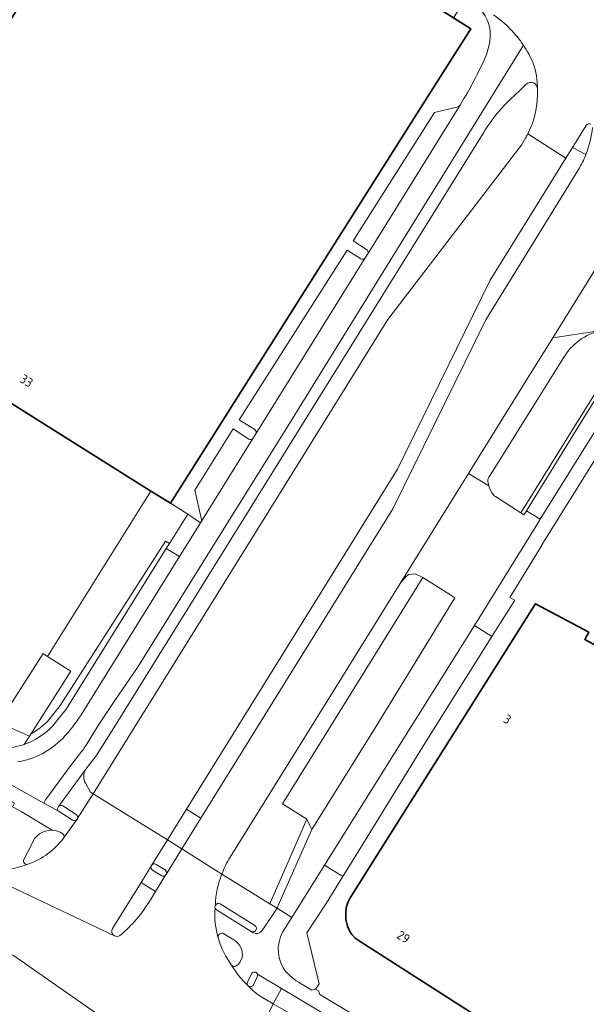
# Model space of a CAD drawing. Extents: x 150256 to 156914, y 461459 to 469481.
# Tile 78 of 256: x 153850 to 153933, y 463826 to 463971. Entities that reach past the tile are written whole.
import ezdxf
from ezdxf.enums import TextEntityAlignment as Align

# ---------------------------------------------------------------- set-up
doc = ezdxf.new("R2010")
doc.units = 0
doc.header["$LTSCALE"] = 0.75
for name, color, linetype, lineweight in [('B-RO-GR-BEPLANTING_CULTUUR_BODEMBEDEKKER-GV', 251, 'CONTINUOUS', 18), ('B-RO-GR-BEPLANTING_CULTUUR_HEESTERS-GV', 251, 'CONTINUOUS', 18), ('B-RO-GR-GROENVOORZIENING-GV', 251, 'CONTINUOUS', 18), ('B-RO-GR-HAAG-GV', 251, 'CONTINUOUS', 13), ('B-RO-OG-BEBOUWING-GV', 6, 'CONTINUOUS', 35), ('B-RO-OG-BEBOUWING-T18', 1, 'CONTINUOUS', 18), ('B-RO-OG-TERREIN_CULTUURSCHEIDING-GV', 251, 'CONTINUOUS', 18), ('B-RO-VH-VERHARDING_ASFALT-GV', 251, 'CONTINUOUS', 18), ('B-RO-VH-VERHARDING_BETON-GV', 251, 'CONTINUOUS', 18), ('B-RO-VH-VERHARDING_BETONSTRAATSTEEN-GV', 251, 'CONTINUOUS', 18), ('B-RO-VH-VERHARDING_TEGEL-GV', 251, 'CONTINUOUS', 18)]:
    doc.layers.add(name, color=color, linetype=linetype, lineweight=lineweight)
doc.styles.add('NLCS-ISO-M200-T18', font='NLCS-ISO.ttf', dxfattribs={"height": 360})

msp = doc.modelspace()

# ---------------------------------------------------------------- linework, layer by layer
at = {"layer": 'B-RO-GR-BEPLANTING_CULTUUR_BODEMBEDEKKER-GV'}
msp.add_lwpolyline([(153924.343, 463898.307), (153928.762, 463905.479), (153932.473, 463911.449), (153939.592, 463922.899), (153941.323, 463925.755), (153940.723, 463925.666), (153923.525, 463898.005), (153923.959, 463897.728), (153923.984, 463897.725)], close=True, dxfattribs=at)
at = {"layer": 'B-RO-GR-BEPLANTING_CULTUUR_HEESTERS-GV'}
for points in [[(153851.101, 463865.096), (153846.616, 463867.066), (153813.631, 463881.557), (153803.044, 463887.367), (153800.056, 463882.498), (153799.58, 463881.722), (153800.179, 463879.688), (153802.864, 463878.566), (153842.047, 463863.986)], [(153850.31, 463863.872), (153851.101, 463865.096)]]:
    msp.add_lwpolyline(points, dxfattribs=at)
msp.add_lwpolyline([(153842.047, 463863.986, 0.1631375), (153850.31, 463863.872)], format="xyb", dxfattribs=at)
at = {"layer": 'B-RO-GR-GROENVOORZIENING-GV'}
for points in [[(153854.468, 463866.539), (153856.481, 463869.054), (153871.252, 463892.74), (153871.71, 463893.474), (153871.126, 463893.841), (153855.624, 463869.602), (153853.748, 463867.24), (153852.643, 463866.308), (153851.295, 463865.403)], [(153851.295, 463865.403), (153851.101, 463865.096), (153850.31, 463863.872)], [(153888.218, 463827.907), (153887.018, 463825.637), (153890.919, 463823.367)], [(153914.929, 463812.012), (153904.777, 463817.996), (153888.218, 463827.907)]]:
    msp.add_lwpolyline(points, dxfattribs=at)
msp.add_lwpolyline([(153850.31, 463863.872, 0.115283), (153854.468, 463866.539)], format="xyb", dxfattribs=at)
msp.add_lwpolyline([(153891.954, 463852.873), (153886.534, 463840.362), (153887.574, 463839.716), (153887.748, 463840.11), (153892.724, 463851.342), (153892.432, 463851.923)], close=True, dxfattribs=at)
at = {"layer": 'B-RO-GR-HAAG-GV'}
for points in [[(153871.126, 463893.841), (153855.624, 463869.602), (153853.748, 463867.24), (153852.643, 463866.308), (153851.295, 463865.403), (153851.101, 463865.096), (153850.31, 463863.872)], [(153854.468, 463866.539), (153856.481, 463869.054), (153871.252, 463892.74), (153871.71, 463893.474), (153871.126, 463893.841)], [(153888.218, 463827.907), (153887.018, 463825.637), (153890.919, 463823.367)], [(153914.929, 463812.012), (153904.777, 463817.996), (153888.218, 463827.907)]]:
    msp.add_lwpolyline(points, dxfattribs=at)
msp.add_lwpolyline([(153850.31, 463863.872, 0.115283), (153854.468, 463866.539)], format="xyb", dxfattribs=at)
msp.add_lwpolyline([(153886.534, 463840.362), (153887.574, 463839.716), (153887.748, 463840.11), (153892.724, 463851.342), (153892.432, 463851.923), (153891.954, 463852.873)], close=True, dxfattribs=at)
at = {"layer": 'B-RO-OG-BEBOUWING-GV'}
for points in [[(153894.637, 463935.4), (153910.648, 463960.681), (153916.143, 463969.357), (153913.596, 463970.959), (153909.569, 463973.493), (153906.778, 463975.248), (153873.774, 463996.012), (153873.615, 463995.759), (153870.782, 463991.255), (153864.01, 463995.515), (153861.534, 463991.579), (153822.624, 463930.357), (153868.99, 463901.208), (153871.846, 463899.413)], [(153925.137, 463883.745), (153898.38, 463841.238), (153898.029, 463840.589), (153897.785, 463839.805), (153897.704, 463838.968), (153897.731, 463838.049), (153897.974, 463837.103), (153898.325, 463836.319), (153898.622, 463835.859), (153899.109, 463835.319), (153899.838, 463834.832), (153932.377, 463813.977), (153932.551, 463813.865), (153933.577, 463813.207), (153936.322, 463817.555), (153935.106, 463818.312), (153947.38, 463837.806), (153963.249, 463863.01), (153943.467, 463873.655), (153932.954, 463879.313), (153933.522, 463880.421), (153925.681, 463884.61)]]:
    msp.add_lwpolyline(points, close=True, dxfattribs=at)
at = {"layer": 'B-RO-OG-TERREIN_CULTUURSCHEIDING-GV'}
for points in [[(153924.309, 463961.167), (153923.218, 463960.1)], [(153918.015, 463954.038), (153901.133, 463926.874), (153863, 463865.549), (153861.025, 463862.356), (153860.438, 463861.533), (153859.392, 463860.204)], [(153859.327, 463858.152), (153860.052, 463856.839), (153860.465, 463856.601), (153903.892, 463926.497), (153923.361, 463951.887)], [(153931.156, 463951.869), (153930.168, 463950.278), (153919.008, 463932.309), (153905.358, 463904.425), (153874.203, 463854.33), (153876.363, 463853.011), (153904.65, 463898.595), (153918.348, 463926.476), (153932.026, 463948.594)], [(153933.1, 463950.809), (153931.156, 463951.869)], [(153919.764, 463900.405), (153923.525, 463898.005), (153940.723, 463925.666), (153935.383, 463924.875)], [(153929.799, 463920.836), (153926.348, 463915.326), (153919.457, 463904.251), (153918.798, 463903.244)], [(153918.691, 463902.405), (153918.807, 463901.975), (153918.889, 463901.671), (153919.234, 463900.958)], [(153909.048, 463888.451), (153907.963, 463889.012), (153907.471, 463888.971), (153906.95, 463888.928), (153906.521, 463888.502), (153906.11, 463888.057), (153905.721, 463887.594), (153892.933, 463867.023), (153880.663, 463847.248)], [(153879.456, 463844.755), (153886.534, 463840.362), (153891.954, 463852.873), (153888.383, 463855.109), (153909.048, 463888.451)]]:
    msp.add_lwpolyline(points, dxfattribs=at)
for points in [[(153925.982, 463960.476, 0.6556884), (153924.309, 463961.167)], [(153923.218, 463960.1, 0.0806903), (153918.015, 463954.038)], [(153924.548, 463953.857, 0.1287333), (153925.982, 463960.476)], [(153923.361, 463951.887, 0.0532665), (153924.198, 463953.213)], [(153924.198, 463953.213, 0.0145933), (153924.548, 463953.857)], [(153932.026, 463948.594, 0.0387022), (153933.1, 463950.809)], [(153935.383, 463924.875, 0.2083402), (153929.799, 463920.836)], [(153918.798, 463903.244, 0.1990019), (153918.691, 463902.405)], [(153919.234, 463900.958, 0.1191187), (153919.764, 463900.405)], [(153859.392, 463860.204, 0.2821585), (153859.327, 463858.152)], [(153880.663, 463847.248, 0.0557093), (153879.456, 463844.755)]]:
    msp.add_lwpolyline(points, format="xyb", dxfattribs=at)
at = {"layer": 'B-RO-VH-VERHARDING_ASFALT-GV'}
for points in [[(153919.499, 463971.401, -0.0925896), (153923.902, 463966.926)], [(153923.902, 463966.926, -0.0441253), (153925.354, 463964.298)], [(153925.354, 463964.298, -0.0821729), (153925.982, 463960.476)], [(153925.982, 463960.476, -0.1287333), (153924.548, 463953.857)], [(153934.098, 463954.802, -0.0651149), (153933.1, 463950.809)], [(153933.172, 463955.115, -0.3899335), (153933.836, 463955.28)], [(153924.198, 463953.213, -0.0532665), (153923.361, 463951.887)], [(153924.548, 463953.857, -0.0145933), (153924.198, 463953.213)], [(153933.1, 463950.809, -0.0387022), (153932.026, 463948.594)], [(153856.101, 463850.04, -0.1408032), (153850.858, 463846.2)], [(153879.456, 463844.755, -0.0557093), (153880.663, 463847.248)], [(153850.858, 463846.2, -0.0871415), (153845.109, 463845.223)], [(153869.21, 463845.347, -0.4014072), (153869.045, 463846.017)], [(153871.203, 463844.68, -0.4089117), (153870.509, 463844.526)], [(153878.503, 463840.176, -0.1029033), (153879.456, 463844.755)], [(153868.897, 463840.966, -0.0869207), (153864.392, 463835.691)], [(153878.902, 463835.382, -0.0999749), (153878.451, 463839.733)], [(153878.451, 463839.733, -0.2260651), (153878.503, 463840.176)], [(153863.591, 463835.671, -0.4259938), (153863.318, 463836.753)], [(153864.392, 463835.691, -0.2796321), (153863.591, 463835.671)], [(153878.943, 463835.255, -0.0094331), (153878.902, 463835.382)], [(153880.884, 463831.345, -0.0876961), (153878.943, 463835.255)], [(153883.238, 463828.374, -0.0760579), (153880.884, 463831.345)], [(153883.331, 463828.271, -0.0712441), (153883.238, 463828.374)], [(153885.443, 463826.566, -0.0752009), (153883.331, 463828.271)]]:
    msp.add_lwpolyline(points, format="xyb", dxfattribs=at)
for points in [[(153880.663, 463847.248), (153892.933, 463867.023), (153905.721, 463887.594), (153915.796, 463903.816), (153923.908, 463916.871), (153928.223, 463923.814), (153933.276, 463931.972), (153952.232, 463962.479), (153946.54, 463965.948)], [(153924.548, 463953.857), (153930.168, 463950.278), (153931.156, 463951.869), (153933.172, 463955.115)], [(153930.168, 463950.278), (153924.548, 463953.857)], [(153923.361, 463951.887), (153903.892, 463926.497), (153860.465, 463856.601), (153871.418, 463849.793), (153874.203, 463854.33), (153905.358, 463904.425), (153919.008, 463932.309), (153930.168, 463950.278)], [(153932.026, 463948.594), (153918.348, 463926.476), (153904.65, 463898.595), (153876.363, 463853.011), (153873.53, 463848.469), (153879.456, 463844.755)], [(153863.318, 463836.753), (153867.524, 463843.539), (153869.045, 463846.017), (153869.06, 463846.042), (153871.418, 463849.793), (153860.465, 463856.601), (153858.12, 463852.879), (153858.088, 463852.831), (153856.101, 463850.04)], [(153879.456, 463844.755), (153873.53, 463848.469), (153871.217, 463844.703), (153871.203, 463844.68), (153869.656, 463842.209), (153868.897, 463840.966)], [(153840.146, 463845.996), (153840.099, 463846.013), (153837.046, 463839.159), (153840.646, 463837.217), (153840.683, 463837.197), (153844.19, 463835.238), (153848.699, 463832.74), (153867.431, 463819.699)], [(153863.591, 463835.671), (153843.246, 463845.292)], [(153843.246, 463845.292), (153863.591, 463835.671)], [(153869.045, 463846.017), (153867.524, 463843.539)], [(153870.509, 463844.526), (153869.21, 463845.347)], [(153867.524, 463843.539), (153869.656, 463842.209), (153871.203, 463844.68)], [(153866.36, 463817.628), (153867.431, 463819.699), (153848.699, 463832.74)], [(153870.132, 463820.477), (153875.098, 463817.496), (153877.497, 463816.077), (153877.501, 463816.075), (153881.285, 463813.824), (153887.018, 463825.637), (153885.443, 463826.566)], [(153890.919, 463823.367), (153887.018, 463825.637), (153881.285, 463813.824)]]:
    msp.add_lwpolyline(points, dxfattribs=at)
at = {"layer": 'B-RO-VH-VERHARDING_BETON-GV'}
for points in [[(153933.172, 463955.115), (153931.156, 463951.869)], [(153931.156, 463951.869), (153933.1, 463950.809)]]:
    msp.add_lwpolyline(points, dxfattribs=at)
for points in [[(153933.1, 463950.809, 0.0651149), (153934.098, 463954.802)], [(153933.836, 463955.28, 0.3899335), (153933.172, 463955.115)]]:
    msp.add_lwpolyline(points, format="xyb", dxfattribs=at)
at = {"layer": 'B-RO-VH-VERHARDING_BETONSTRAATSTEEN-GV'}
for points in [[(153916.709, 463973.029, -0.2809163), (153918.934, 463967.458)], [(153923.902, 463966.926, 0.0925896), (153919.499, 463971.401)], [(153918.934, 463967.458, -0.0406572), (153918.367, 463965.312)], [(153925.354, 463964.298, 0.0441253), (153923.902, 463966.926)], [(153918.367, 463965.312, -0.0301644), (153914.621, 463958.2)], [(153925.982, 463960.476, 0.0821729), (153925.354, 463964.298)], [(153924.309, 463961.167, -0.6556884), (153925.982, 463960.476)], [(153918.015, 463954.038, -0.0806903), (153923.218, 463960.1)], [(153914.621, 463958.2, -0.1778787), (153914.06, 463957.788)], [(153900.763, 463936.841, -0.4093193), (153900.938, 463936.194)], [(153900.567, 463935.566, -0.3953587), (153899.93, 463935.45)], [(153929.799, 463920.836, -0.2083402), (153935.383, 463924.875)], [(153884.022, 463908.962, -0.3870609), (153883.417, 463908.88)], [(153884.295, 463910.282, -0.3789803), (153884.445, 463909.648)], [(153918.691, 463902.405, -0.1990019), (153918.798, 463903.244)], [(153919.764, 463900.405, -0.1191187), (153919.234, 463900.958)], [(153876.401, 463897.221, -0.1984764), (153876.313, 463896.526)], [(153858.677, 463868.208, -0.0429385), (153855.977, 463864.76)], [(153855.977, 463864.76, -0.158293), (153849.318, 463861.28)], [(153859.42, 463863.77, -0.0309145), (153858.317, 463862.252)], [(153858.317, 463862.252, 0.0309145), (153859.42, 463863.77)], [(153858.317, 463862.252, 0.0206457), (153857.429, 463861.102)], [(153857.429, 463861.102, -0.0206457), (153858.317, 463862.252)], [(153855.342, 463854.706, 0.4337704), (153855.439, 463853.966)], [(153855.439, 463853.966, -0.4337704), (153855.342, 463854.706)], [(153856.002, 463854.817, 0.3738623), (153855.342, 463854.706)], [(153857.421, 463852.706, 0.3855349), (153858.088, 463852.831)], [(153858.12, 463852.879, 0.3864823), (153857.983, 463853.544)], [(153854.398, 463851.227, 0.3319635), (153851.402, 463849.169)], [(153855.988, 463850.705, 0.1394581), (153854.398, 463851.227)], [(153850.858, 463846.2, 0.1408032), (153856.101, 463850.04)], [(153856.101, 463850.04, 0.3984888), (153855.988, 463850.705)], [(153850.236, 463846.893, 0.6440767), (153850.858, 463846.2)], [(153869.045, 463846.017, 0.4014072), (153869.21, 463845.347)], [(153869.74, 463846.193, 0.404703), (153869.06, 463846.042)], [(153871.217, 463844.703, 0.3962405), (153871.059, 463845.379)], [(153870.509, 463844.526, 0.4089117), (153871.203, 463844.68)], [(153864.392, 463835.691, 0.0869207), (153868.897, 463840.966)], [(153878.503, 463840.176, 0.2260651), (153878.451, 463839.733)], [(153878.451, 463839.733, 0.1651474), (153878.65, 463839.472)], [(153879.202, 463840.349, 0.4045173), (153878.503, 463840.176)], [(153863.318, 463836.753, 0.4259938), (153863.591, 463835.671)], [(153883.783, 463836.308, 0.9958816), (153884.3, 463837.164)], [(153863.591, 463835.671, 0.2796321), (153864.392, 463835.691)], [(153879.736, 463835.973, 0.6435818), (153878.902, 463835.382)], [(153878.902, 463835.382, 0.0094331), (153878.943, 463835.255)], [(153878.943, 463835.255, 0.0876961), (153880.884, 463831.345)], [(153882.435, 463832.445, 0.323512), (153881.181, 463835.062)], [(153880.884, 463831.345, 0.4068128), (153881.57, 463831.238)], [(153881.57, 463831.238, 0.1091547), (153882.125, 463831.81)], [(153884.683, 463830.011, 0.6637033), (153883.788, 463830.023)], [(153884.669, 463829.617, 0.2131105), (153884.683, 463830.011)], [(153883.219, 463828.891, 0.2881676), (153883.238, 463828.374)], [(153883.238, 463828.374, 0.0712441), (153883.331, 463828.271)], [(153883.331, 463828.271, 0.4797514), (153884.081, 463828.423)]]:
    msp.add_lwpolyline(points, format="xyb", dxfattribs=at)
for points in [[(153923.902, 463966.926), (153901.669, 463930.956), (153889.152, 463910.793), (153878.637, 463893.919), (153866.985, 463875.211), (153863.736, 463870.483), (153861.182, 463866.634), (153859.42, 463863.77)], [(153859.42, 463863.77), (153861.182, 463866.634), (153863.736, 463870.483), (153866.985, 463875.211), (153878.637, 463893.919), (153889.152, 463910.793), (153901.669, 463930.956), (153923.902, 463966.926)], [(153923.218, 463960.1), (153924.309, 463961.167)], [(153914.06, 463957.788), (153910.797, 463956.997), (153898.809, 463938.109), (153900.763, 463936.841)], [(153914.621, 463958.2), (153900.938, 463936.194)], [(153900.938, 463936.194), (153914.621, 463958.2)], [(153855.342, 463854.706), (153859.392, 463860.204), (153860.438, 463861.533), (153861.025, 463862.356), (153863, 463865.549), (153901.133, 463926.874), (153918.015, 463954.038)], [(153899.93, 463935.45), (153897.899, 463936.744), (153881.988, 463911.723), (153884.295, 463910.282)], [(153900.938, 463936.194), (153900.567, 463935.566), (153884.445, 463909.648), (153884.022, 463908.962), (153876.313, 463896.526), (153873.211, 463891.546), (153858.677, 463868.208)], [(153884.445, 463909.648), (153900.567, 463935.566)], [(153933.276, 463931.972), (153928.223, 463923.814), (153935.383, 463924.875), (153940.723, 463925.666), (153941.323, 463925.755)], [(153935.383, 463924.875), (153928.223, 463923.814), (153923.908, 463916.871)], [(153918.798, 463903.244), (153919.457, 463904.251), (153926.348, 463915.326), (153929.799, 463920.836)], [(153923.908, 463916.871), (153915.796, 463903.816), (153918.807, 463901.975), (153918.691, 463902.405)], [(153883.417, 463908.88), (153881.092, 463910.363), (153875.442, 463901.343), (153876.401, 463897.221)], [(153876.313, 463896.526), (153884.022, 463908.962)], [(153919.234, 463900.958), (153918.889, 463901.671), (153918.807, 463901.975), (153915.796, 463903.816), (153905.721, 463887.594), (153906.11, 463888.057), (153906.521, 463888.502), (153906.95, 463888.928), (153907.471, 463888.971), (153907.963, 463889.012), (153909.048, 463888.451), (153913.053, 463885.949), (153913.808, 463885.477), (153902.136, 463866.475), (153892.724, 463851.342), (153887.748, 463840.11), (153887.574, 463839.716), (153889.756, 463838.362), (153894.549, 463846.059), (153907.949, 463867.444), (153916.668, 463881.406), (153926.268, 463896.89), (153926.339, 463897), (153926.379, 463897.063), (153924.343, 463898.307), (153923.984, 463897.725), (153923.959, 463897.728), (153923.525, 463898.005), (153919.764, 463900.405)], [(153841.39, 463861.771), (153853.207, 463855.212), (153853.463, 463855.692), (153857.429, 463861.102)], [(153857.429, 463861.102), (153853.463, 463855.692), (153853.207, 463855.212)], [(153853.207, 463855.212), (153855.439, 463853.966)], [(153855.439, 463853.966), (153857.421, 463852.706)], [(153857.983, 463853.544), (153856.002, 463854.817)], [(153858.088, 463852.831), (153858.12, 463852.879)], [(153851.402, 463849.169), (153850.236, 463846.893)], [(153869.06, 463846.042), (153869.045, 463846.017)], [(153869.21, 463845.347), (153870.509, 463844.526)], [(153871.059, 463845.379), (153869.74, 463846.193)], [(153871.203, 463844.68), (153871.217, 463844.703)], [(153868.897, 463840.966), (153869.656, 463842.209), (153867.524, 463843.539), (153863.318, 463836.753)], [(153878.65, 463839.472), (153883.783, 463836.308)], [(153884.3, 463837.164), (153879.202, 463840.349)], [(153881.181, 463835.062), (153879.736, 463835.973)], [(153882.125, 463831.81), (153882.435, 463832.445)], [(153883.788, 463830.023), (153883.219, 463828.891)], [(153884.081, 463828.423), (153884.669, 463829.617)]]:
    msp.add_lwpolyline(points, dxfattribs=at)
for points in [[(153857.176, 463874.669), (153851.295, 463865.403), (153852.643, 463866.308), (153853.748, 463867.24), (153855.624, 463869.602), (153871.126, 463893.841), (153871.71, 463893.474), (153874.409, 463897.802), (153871.846, 463899.413), (153868.99, 463901.208), (153853.755, 463876.846)], [(153874.409, 463897.802), (153871.71, 463893.474), (153871.252, 463892.74), (153873.211, 463891.546), (153876.313, 463896.526)], [(153892.724, 463851.342), (153902.136, 463866.475), (153913.808, 463885.477), (153913.053, 463885.949), (153909.048, 463888.451), (153888.383, 463855.109), (153891.954, 463852.873), (153892.432, 463851.923)], [(153894.549, 463846.059), (153897.279, 463844.401), (153900.873, 463850.2), (153909.438, 463864.107), (153919.263, 463879.801), (153916.668, 463881.406), (153907.949, 463867.444)], [(153851.295, 463865.403), (153857.176, 463874.669), (153853.755, 463876.846), (153853.094, 463877.267), (153847.218, 463868.014), (153846.616, 463867.066), (153851.101, 463865.096)], [(153873.53, 463848.469), (153876.363, 463853.011), (153874.203, 463854.33), (153871.418, 463849.793)]]:
    msp.add_lwpolyline(points, close=True, dxfattribs=at)
at = {"layer": 'B-RO-VH-VERHARDING_TEGEL-GV'}
for points in [[(153992.092, 464007.467), (153987.423, 464000), (153985.199, 463996.411), (153975.966, 463981.514), (153972.53, 463976.025), (153972.085, 463975.317), (153966.136, 463965.845), (153966.037, 463965.687), (153947.066, 463935.141), (153945.222, 463932.127), (153941.323, 463925.755), (153939.592, 463922.899), (153932.473, 463911.449), (153928.762, 463905.479), (153924.343, 463898.307), (153926.379, 463897.063), (153934.513, 463910.154), (153977.381, 463979.271), (153987.184, 463994.905), (153990.379, 464000), (153993.857, 464005.567)], [(153993.857, 464005.567), (153990.379, 464000), (153987.184, 463994.905), (153977.381, 463979.271), (153934.513, 463910.154), (153926.379, 463897.063), (153926.339, 463897), (153926.268, 463896.89), (153916.668, 463881.406), (153919.263, 463879.801), (153922.619, 463885.119), (153921.875, 463885.525), (153926.669, 463893.266), (153926.637, 463893.295), (153936.378, 463908.974), (153946.104, 463924.628), (153946.11, 463924.638)], [(153914.567, 463972.503), (153913.596, 463970.959), (153916.143, 463969.357)], [(153916.143, 463969.357), (153910.648, 463960.681), (153894.637, 463935.4), (153871.846, 463899.413), (153874.409, 463897.802), (153876.313, 463896.526)], [(153900.763, 463936.841), (153898.809, 463938.109), (153910.797, 463956.997), (153914.06, 463957.788)], [(153884.295, 463910.282), (153881.988, 463911.723), (153897.899, 463936.744), (153899.93, 463935.45)], [(153900.567, 463935.566), (153900.938, 463936.194)], [(153876.401, 463897.221), (153875.442, 463901.343), (153881.092, 463910.363), (153883.417, 463908.88)], [(153884.022, 463908.962), (153884.445, 463909.648)], [(153858.677, 463868.208), (153873.211, 463891.546), (153871.252, 463892.74), (153856.481, 463869.054), (153854.468, 463866.539)], [(153857.421, 463852.706), (153855.439, 463853.966), (153853.207, 463855.212), (153841.39, 463861.771), (153802.003, 463876.356), (153790.222, 463881.906), (153782.004, 463884.98), (153781.302, 463883.098), (153789.514, 463880.013), (153802.369, 463874.002), (153833.301, 463862.515), (153840.695, 463859.768), (153848.886, 463855.196), (153848.594, 463854.692), (153848.863, 463854.533)], [(153859.392, 463860.204), (153855.342, 463854.706)], [(153858.12, 463852.879), (153860.465, 463856.601), (153860.052, 463856.839), (153859.327, 463858.152)], [(153848.863, 463854.533), (153849.866, 463853.975), (153854.398, 463851.227)], [(153849.866, 463853.975), (153848.863, 463854.533)], [(153854.398, 463851.227), (153849.866, 463853.975)], [(153856.002, 463854.817), (153857.983, 463853.544)], [(153856.101, 463850.04), (153858.088, 463852.831)], [(153871.217, 463844.703), (153873.53, 463848.469), (153871.418, 463849.793), (153869.06, 463846.042)], [(153850.236, 463846.893), (153851.402, 463849.169)], [(153869.74, 463846.193), (153871.059, 463845.379)], [(153897.279, 463844.401), (153894.549, 463846.059), (153889.756, 463838.362), (153888.832, 463836.877)], [(153885.398, 463836.445), (153887.574, 463839.716), (153886.534, 463840.362), (153879.456, 463844.755)], [(153890.738, 463828.811), (153892.719, 463827.632), (153893.25, 463827.784), (153893.764, 463828.599), (153891.987, 463836.116), (153894.802, 463840.404), (153897.279, 463844.401)], [(153883.783, 463836.308), (153878.65, 463839.472)], [(153879.202, 463840.349), (153884.3, 463837.164)], [(153888.832, 463836.877), (153889.756, 463838.362), (153887.574, 463839.716), (153885.398, 463836.445)], [(153879.736, 463835.973), (153881.181, 463835.062)], [(153882.435, 463832.445), (153882.125, 463831.81)], [(153883.219, 463828.891), (153883.788, 463830.023)], [(153884.669, 463829.617), (153884.081, 463828.423)], [(153884.683, 463830.011), (153888.218, 463827.907), (153904.777, 463817.996)], [(153887.018, 463825.637), (153888.218, 463827.907), (153884.683, 463830.011)], [(153910.277, 463817.193), (153893.865, 463826.989), (153893.711, 463827.535), (153893.25, 463827.784), (153892.719, 463827.632), (153890.738, 463828.811)], [(153885.443, 463826.566), (153887.018, 463825.637)]]:
    msp.add_lwpolyline(points, dxfattribs=at)
for points in [[(153918.934, 463967.458, 0.2809163), (153916.709, 463973.029)], [(153918.367, 463965.312, 0.0406572), (153918.934, 463967.458)], [(153914.621, 463958.2, 0.0301644), (153918.367, 463965.312)], [(153914.06, 463957.788, 0.1778787), (153914.621, 463958.2)], [(153900.938, 463936.194, 0.4093193), (153900.763, 463936.841)], [(153899.93, 463935.45, 0.3953587), (153900.567, 463935.566)], [(153883.417, 463908.88, 0.3870609), (153884.022, 463908.962)], [(153884.445, 463909.648, 0.3789803), (153884.295, 463910.282)], [(153876.313, 463896.526, 0.1984764), (153876.401, 463897.221)], [(153855.977, 463864.76, 0.0429385), (153858.677, 463868.208)], [(153854.468, 463866.539, -0.115283), (153850.31, 463863.872)], [(153850.31, 463863.872, -0.1631375), (153842.047, 463863.986)], [(153849.318, 463861.28, 0.158293), (153855.977, 463864.76)], [(153859.327, 463858.152, -0.2821585), (153859.392, 463860.204)], [(153855.342, 463854.706, -0.3738623), (153856.002, 463854.817)], [(153858.088, 463852.831, -0.3855349), (153857.421, 463852.706)], [(153857.983, 463853.544, -0.3864823), (153858.12, 463852.879)], [(153851.402, 463849.169, -0.3319635), (153854.398, 463851.227)], [(153854.398, 463851.227, -0.1394581), (153855.988, 463850.705)], [(153855.988, 463850.705, -0.3984888), (153856.101, 463850.04)], [(153850.858, 463846.2, -0.6440767), (153850.236, 463846.893)], [(153845.109, 463845.223, 0.0871415), (153850.858, 463846.2)], [(153869.06, 463846.042, -0.404703), (153869.74, 463846.193)], [(153871.059, 463845.379, -0.3962405), (153871.217, 463844.703)], [(153879.456, 463844.755, 0.1029033), (153878.503, 463840.176)], [(153878.451, 463839.733, 0.0999749), (153878.902, 463835.382)], [(153878.65, 463839.472, -0.1651474), (153878.451, 463839.733)], [(153878.503, 463840.176, -0.4045173), (153879.202, 463840.349)], [(153884.3, 463837.164, -0.9958816), (153883.783, 463836.308)], [(153885.398, 463836.445, -0.441513), (153883.783, 463836.308)], [(153883.783, 463836.308, 0.441513), (153885.398, 463836.445)], [(153888.832, 463836.877, 0.2975889), (153888.459, 463830.946)], [(153888.459, 463830.946, -0.2975889), (153888.832, 463836.877)], [(153878.902, 463835.382, -0.6435818), (153879.736, 463835.973)], [(153881.181, 463835.062, -0.323512), (153882.435, 463832.445)], [(153881.57, 463831.238, -0.4068128), (153880.884, 463831.345)], [(153880.884, 463831.345, 0.0760579), (153883.238, 463828.374)], [(153882.125, 463831.81, -0.1091547), (153881.57, 463831.238)], [(153888.459, 463830.946, 0.1028633), (153890.738, 463828.811)], [(153890.738, 463828.811, -0.1028633), (153888.459, 463830.946)], [(153883.788, 463830.023, -0.6637033), (153884.683, 463830.011)], [(153884.683, 463830.011, -0.2131105), (153884.669, 463829.617)], [(153883.238, 463828.374, -0.2881676), (153883.219, 463828.891)], [(153884.081, 463828.423, -0.4797514), (153883.331, 463828.271)], [(153883.331, 463828.271, 0.0752009), (153885.443, 463826.566)]]:
    msp.add_lwpolyline(points, format="xyb", dxfattribs=at)

# ---------------------------------------------------------------- texts
at = {"layer": 'B-RO-OG-BEBOUWING-T18', "style": 'NLCS-ISO-M200-T18'}
for s, rotation, p in [('33', 327.9, (153850.641, 463917.469)), ('3', 327.3, (153921.533, 463867.592)), ('29', 327.3, (153906.216, 463835.495))]:
    msp.add_text(s, height=1.35, rotation=rotation, dxfattribs=at).set_placement(p, align=Align.MIDDLE)

doc.saveas('drawing.dxf')
